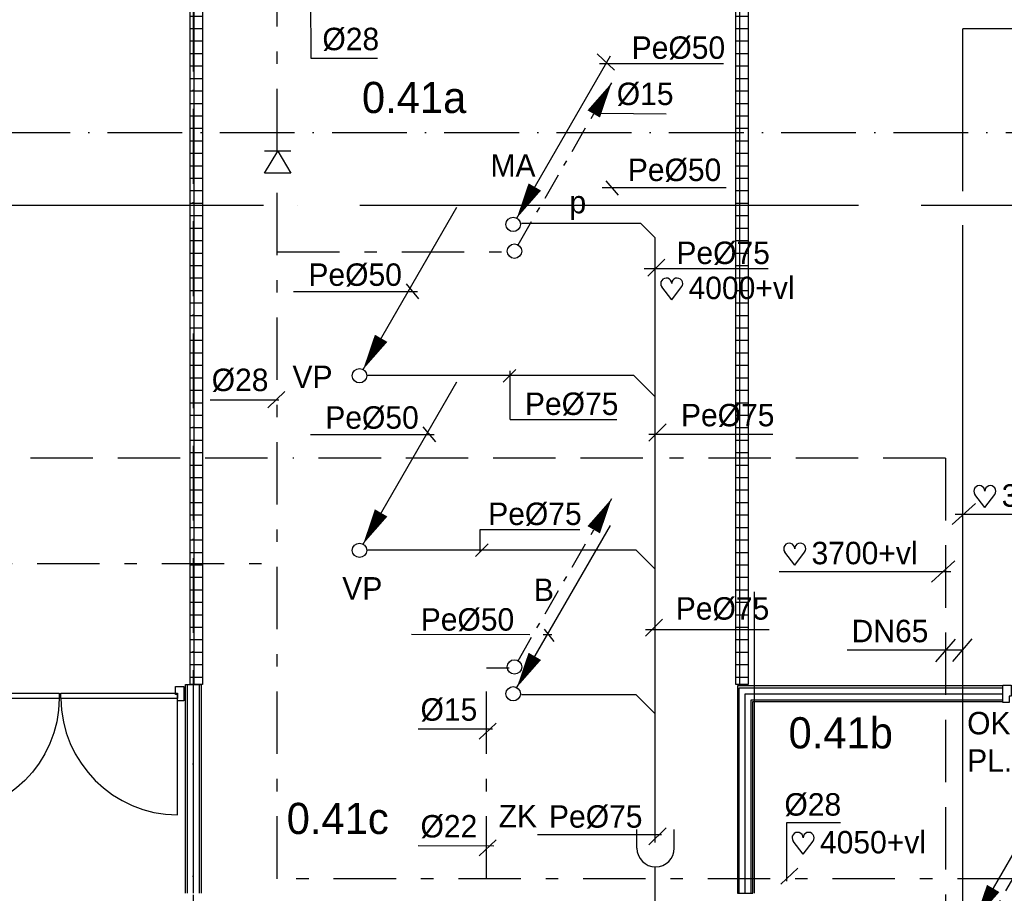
# Model space of a CAD drawing. Extents: x 25315 to 170951, y 867852 to 951952.
# Tile 105 of 119: x 116632 to 124526, y 922928 to 929932. Entities that reach past the tile are written whole.
import ezdxf
from ezdxf.enums import TextEntityAlignment as Align

# ---------------------------------------------------------------- set-up
doc = ezdxf.new("R2010")
doc.units = 0
doc.header["$LTSCALE"] = 100
for name, pattern in [('2322000', [45, 40, -5]), ('2322107', [2000, 1000, 1000]), ('2322108', [7, 5, -2]), ('2322109', [10, 5, -2, 1, -2]), ('2322121', [2000, 1000, 1000]), ('DASHDOT', [9, 6, -1.5, 0, -1.5])]:
    doc.linetypes.add(name, pattern=pattern)
doc.layers.get('0').update_dxf_attribs({"linetype": 'CONTINUOUS'})
for name, color, linetype in [('AL$7----_STRAMIEN', 1, 'DASHDOT'), ('BOUW', 8, 'CONTINUOUS'), ('WL$1----', 4, 'CONTINUOUS'), ('WL524---', 4, 'CONTINUOUS'), ('WL531---', 4, 'CONTINUOUS'), ('WL561---', 4, 'CONTINUOUS'), ('WL561---_AANVOER', 4, 'CONTINUOUS'), ('WL561---_RETOUR', 4, 'CONTINUOUS'), ('WL5627--', 4, 'CONTINUOUS'), ('WL570---', 3, 'CONTINUOUS'), ('WL570---_TOEVOER', 3, 'CONTINUOUS'), ('WM$1----', 1, 'CONTINUOUS'), ('WM570---', 1, 'CONTINUOUS')]:
    doc.layers.add(name, color=color, linetype=linetype)
doc.styles.add('BURO-018', font='BUROFONT.shx', dxfattribs={"height": 180})
doc.styles.add('BURO-025', font='BUROFONT.shx', dxfattribs={"height": 250})

# ---------------------------------------------------------------- blocks, each defined once
blk = doc.blocks.new('LDV3121')
at = {"color": 0, "linetype": 'CONTINUOUS'}
blk.add_line((0.25, 0.433), (6.75, 11.691), dxfattribs=at)
blk.add_lwpolyline([(0.25, 0.433, 0, 1, 0), (1.5, 2.598, 1, 1, 0)], format="xyseb", dxfattribs=at)
blk.add_circle((0, 0), 0.5, dxfattribs=at)
blk = doc.blocks.new('LDV1109')
at = {"color": 0, "linetype": 'CONTINUOUS'}
for p, q in [((5.875, 10.176), (6.75, 11.691)), ((5.312, 9.202), (5.5, 9.526)), ((4, 6.928), (4.937, 8.552)), ((3.437, 5.954), (3.625, 6.279)), ((2.125, 3.681), (3.062, 5.304)), ((1.562, 2.706), (1.75, 3.031)), ((0.25, 0.433), (1.187, 2.057))]:
    blk.add_line(p, q, dxfattribs=at)
blk.add_lwpolyline([(6.75, 11.691, 0, 1, 0), (5.5, 9.526, 1, 1, 0)], format="xyseb", dxfattribs=at)
blk.add_circle((0, 0), 0.5, dxfattribs=at)
blk = doc.blocks.new('3048311')
at = {"color": 0, "linetype": 'CONTINUOUS'}
for p, q in [((-2.5, 1.5), (0, 0)), ((-2.5, -1.5), (-2.5, 1.5)), ((0, -1.5), (0, 1.5)), ((0, 0), (-2.5, -1.5))]:
    blk.add_line(p, q, dxfattribs=at)
at = {"color": 0, "linetype": 'CONTINUOUS', "style": 'BURO-018', "flags": 1}
blk.add_attdef('CV_MATCODE', (0, 0), '', height=1.8, dxfattribs=at)
blk = doc.blocks.new('LDS')
at = {"color": 0, "linetype": 'CONTINUOUS'}
for p, q in [((0, 1), (1, 1)), ((0, -1), (1, -1))]:
    blk.add_line(p, q, dxfattribs=at)
blk.add_arc((0, 0), 1, 90, 270, dxfattribs=at)
blk = doc.blocks.new('HART')
at = {"color": 1}
for q in [(-39.7, 52.4), (39.7, 52.4)]:
    blk.add_line((0, 0), q, dxfattribs=at)
for centre, start, end in [((-22.1, 65.7), 0, 217.1867), ((22.1, 65.7), 322.8133, 180)]:
    blk.add_arc(centre, 22.1, start, end, dxfattribs=at)
blk = doc.blocks.new('2322000-1')
at = {"layer": 'WM$1----', "color": 0, "style": 'BURO-018'}
blk.add_text('p', height=180, dxfattribs=at).set_placement((121106.8, 622569.4), align=Align.MIDDLE)

msp = doc.modelspace()

# ---------------------------------------------------------------- hatches: boundary and pattern name
at = {"layer": 'BOUW'}
h = msp.add_hatch(dxfattribs=at)
h.set_pattern_fill('TEGEL100', color=256, style=0)
h.set_pattern_definition([(0, (50530.92, 868161.46), (0, 100), []), (90, (50530.92, 868161.46), (-100, 6e-15), [])])
h.paths.add_polyline_path([(117998.6, 924602.7), (117998.6, 930275.1), (118098.6, 930275.1), (118098.6, 924602.7)])
h = msp.add_hatch(dxfattribs=at)
h.set_pattern_fill('TEGEL100', color=256, style=0)
h.set_pattern_definition([(0, (48705.92, 868161.46), (0, 100), []), (90, (48705.92, 868161.46), (-100, 6e-15), [])])
h.paths.add_polyline_path([(122373.6, 924602.7), (122373.6, 930275.1), (122473.6, 930275.1), (122473.6, 924602.7)])

# ---------------------------------------------------------------- linework, layer by layer
at = {"layer": 'AL$7----_STRAMIEN', "color": 1}
for p, q in [((118023.6, 949018.6), (118023.6, 877276.5)), ((118023.6, 949018.6), (118023.6, 877276.5)), ((54329.2, 929027.5), (144123.6, 929027.5))]:
    msp.add_line(p, q, dxfattribs=at)
at = {"layer": 'BOUW'}
for p, q in [((122523.6, 922927.7), (122523.6, 925345.4)), ((117961.1, 922927.7), (117961.1, 924602.7)), ((117961.1, 924602.7), (118086.1, 924602.7)), ((117976.1, 924602.7), (117976.1, 922927.7)), ((118023.6, 924602.7), (118023.6, 922927.7)), ((118071.1, 924602.7), (118071.1, 922927.7)), ((118086.1, 924602.7), (118086.1, 922927.7)), ((122386.1, 924590.2), (122386.1, 922927.7)), ((124513.6, 924590.2), (122386.1, 924590.2)), ((122401.1, 922927.7), (122401.1, 924575.2)), ((122401.1, 924575.2), (124513.6, 924575.2)), ((124513.6, 924465.2), (124513.6, 924590.2)), ((122448.6, 922927.7), (122448.6, 924527.7)), ((122448.6, 924527.7), (124513.6, 924527.7)), ((122496.1, 922927.7), (122496.1, 924480.2)), ((122496.1, 924480.2), (124513.6, 924480.2)), ((122511.1, 922927.7), (122511.1, 924465.2)), ((122511.1, 924465.2), (124513.6, 924465.2)), ((122386.1, 922927.7), (122511.1, 922927.7))]:
    msp.add_line(p, q, dxfattribs=at)
for points in [[(117998.6, 924602.7), (117998.6, 930275.1), (118098.6, 930275.1), (118098.6, 924602.7)], [(122373.6, 924602.7), (122373.6, 930275.1), (122473.6, 930275.1), (122473.6, 924602.7)], [(116015.6, 924490.7), (116015.6, 924531.7), (116950.1, 924531.7), (116950.1, 924490.7)], [(116962.1, 924490.7), (116962.1, 924531.7), (117896.6, 924531.7), (117896.6, 924490.7)]]:
    msp.add_lwpolyline(points, close=True, dxfattribs=at)
for points in [[(117948.6, 924470.7), (117898.6, 924470.7), (117898.6, 924521.7), (117881.6, 924521.7), (117881.6, 924584.7), (117948.6, 924584.7), (117948.6, 924521.7), (117948.6, 924521.7), (117948.6, 924470.7), (117898.6, 924470.7)], [(124513.6, 924458.2), (124513.6, 924597.2), (124580.6, 924597.2), (124580.6, 924509.2), (124563.6, 924509.2), (124563.6, 924458.2), (124513.6, 924458.2)]]:
    msp.add_lwpolyline(points, dxfattribs=at)
for points in [[(116950.1, 924490.7, -0.408724), (116015.6, 923556.2), (116015.6, 924490.7)], [(116962.1, 924490.7, 0.408724), (117896.6, 923556.2), (117896.6, 924490.7)]]:
    msp.add_lwpolyline(points, format="xyb", dxfattribs=at)
at = {"layer": 'WL$1----', "linetype": '2322000'}
for p, q in [((118588.2, 928442.5), (107465.6, 928442.5)), ((127858, 928442.5), (118855.7, 928442.5))]:
    msp.add_line(p, q, dxfattribs=at)
at = {"layer": 'WL524---', "linetype": '2322121'}
for p, q in [((121612.1, 928297.5), (120656.4, 928297.5)), ((121727.2, 928182.3), (121612.1, 928297.5)), ((121727.5, 926927.4), (121727.5, 928182.3)), ((121555.6, 927079.2), (119422.1, 927079.2)), ((121727.2, 926907.6), (121555.6, 927079.2)), ((121727.2, 923336.1), (121727.2, 926927.4)), ((121575.5, 925678.1), (119422.1, 925678.1)), ((121727.2, 925526.4), (121575.5, 925678.1)), ((121575.5, 924518.7), (120656.4, 924518.7)), ((121727.2, 924366.9), (121575.5, 924518.7)), ((121727.2, 922131.9), (121727.2, 923143.1))]:
    msp.add_line(p, q, dxfattribs=at)
at = {"layer": 'WL531---', "linetype": '2322109'}
for p, q in [((118695.8, 928877.6), (118695.8, 936754.8)), ((118695.8, 923045), (118695.8, 928701.7)), ((120375.7, 923045), (120375.7, 924735.4)), ((124649.4, 923045), (118695.8, 923045))]:
    msp.add_line(p, q, dxfattribs=at)
at = {"layer": 'WL531---', "color": 4, "linetype": '2322109'}
for p, q in [((118695.8, 928070.1), (120555.2, 928070.1)), ((100771.4, 925571.2), (118695.8, 925571.2)), ((120375.7, 924735.4), (120555.2, 924735.4))]:
    msp.add_line(p, q, dxfattribs=at)
at = {"layer": 'WL561---', "color": 1}
for p, q in [((118965.6, 929623.2), (119500.2, 929623.2)), ((121262.7, 929658.8), (121399.5, 929528.3)), ((121280.9, 929581.5), (122274.2, 929581.5)), ((121291.4, 929183.5), (121816.2, 929178.4)), ((121330.1, 928639.2), (121430, 928526)), ((121301.9, 928587.9), (122295.2, 928587.9)), ((121666.8, 927875.5), (121804.8, 928013.4)), ((121639.6, 927936.1), (122632.9, 927936.1)), ((119729.4, 927813.1), (119830.6, 927693.6)), ((118827.6, 927752.1), (119820.9, 927752.1)), ((120508.4, 927026.1), (120609.5, 927127.2)), ((120563.6, 926726.1), (120563.6, 927118)), ((118620.8, 926821.2), (118758.7, 926949.9)), ((118158.2, 926885), (118709.8, 926883.7)), ((120563.6, 926726.1), (121418.4, 926726.1)), ((119864.6, 926667.6), (119965.7, 926548.1)), ((121676.1, 926552.8), (121814, 926690.7)), ((118962.7, 926606.6), (119956, 926606.6)), ((121676.1, 926608), (122669.4, 926608)), ((120324.4, 925843.7), (121124, 925843.7)), ((120324.4, 925669.1), (120324.4, 925843.7)), ((120287.6, 925628.9), (120388.8, 925730)), ((121648.3, 924988.8), (121786.2, 925126.7)), ((120836, 925045.4), (120913.4, 924947)), ((121648.3, 925044), (122641.6, 925044)), ((119773.9, 925006.2), (120723.4, 925003.7)), ((120829, 925003.4), (120899.3, 925003.2)), ((123977.7, 924783.4), (124133.9, 924965.6)), ((124113.1, 924786.7), (124269.4, 924968.9)), ((123264.9, 924879.9), (124194.8, 924878.5)), ((120315, 924164.4), (120452.9, 924293.1)), ((119827.5, 924247.1), (120424.1, 924246.6)), ((122781.1, 923495.4), (123213.4, 923495.4)), ((122781.1, 923025.3), (122781.1, 923495.4)), ((120783.7, 923398.6), (121777.1, 923398.6)), ((121675.9, 923315.9), (121813.8, 923453.8)), ((119827.5, 923310.9), (120434.2, 923308.9)), ((120315, 923228.2), (120452.9, 923356.9)), ((122734, 923001.9), (122871.9, 923130.6))]:
    msp.add_line(p, q, dxfattribs=at)
at = {"layer": 'WL561---_AANVOER', "linetype": '2322107'}
for p, q in [((124719.2, 929859.8, 0), (124192.2, 929859.8, 0)), ((124192.2, 928556.1, 0), (124192.2, 929859.8, 0)), ((124192.2, 922818.2, 0), (124192.2, 928284.4, 0))]:
    msp.add_line(p, q, dxfattribs=at)
at = {"layer": 'WL561---_RETOUR', "linetype": '2322108'}
for p, q in [((118618.3, 926417.7, 0), (111594.2, 926417.7, 0)), ((121629, 926417.7, 0), (118822.5, 926417.7, 0)), ((124055.2, 926417.7), (121840.6, 926417.7, 0)), ((124055.2, 926417.7), (124055.2, 922790.9))]:
    msp.add_line(p, q, dxfattribs=at)
at = {"layer": 'WL5627--', "color": 1}
msp.add_line((118962.1, 930175.4), (118965.6, 929623.2), dxfattribs=at)
at = {"layer": 'WL570---_TOEVOER', "color": 1}
for p, q in [((124107.5, 925883.7), (124294.4, 926053.5)), ((124130.9, 925968.6), (125368.8, 925968.6)), ((123943.4, 925422.3), (124130.3, 925592.1)), ((122720, 925507.2), (124096.3, 925507.2))]:
    msp.add_line(p, q, dxfattribs=at)

# ---------------------------------------------------------------- block references
at = {"layer": 'WL524---', "color": 2, "xscale": 115.5, "yscale": 115.5, "zscale": 115.5}
for p in [(120588.6, 928290.9), (119356.7, 927077.5), (119356.7, 925677.5), (120588.6, 924527.5), (124263.6, 922666.5)]:
    msp.add_blockref('LDV3121', p, dxfattribs=at)
at = {"layer": 'WL531---', "color": 2, "xscale": 115.5, "yscale": 115.5, "zscale": 115.5}
for p in [(120598.9, 928076.2), (120598.9, 924742.5), (124293.7, 922523.1)]:
    msp.add_blockref('LDV1109', p, dxfattribs=at)
at = {"layer": 'WL531---', "color": 2, "xscale": 70, "yscale": 70, "zscale": 70, "rotation": 90}
msp.add_blockref('3048311', (118700.7, 928877.9), dxfattribs=at)
at = {"layer": 'WL5627--', "color": 2, "xscale": 150, "yscale": 150, "zscale": 150, "rotation": 90}
msp.add_blockref('LDS', (121730.3, 923290.1), dxfattribs=at)
at = {"layer": 'WL570---', "color": 1, "xscale": 2, "yscale": 2, "zscale": 2}
for p in [(121859.5, 927685), (124370, 926020.7), (122845.5, 925559.3), (122912.9, 923240.9)]:
    msp.add_blockref('HART', p, dxfattribs=at)
at = {"layer": 'WM$1----'}
msp.add_blockref('2322000-1', (0, 305873.1), dxfattribs=at)

# ---------------------------------------------------------------- texts
at = {"layer": 'BOUW', "style": 'BURO-025'}
for s, p in [('0.41a', (119376.3, 929183.6)), ('0.41b', (122796.1, 924089.5)), ('0.41c', (118773.1, 923403.1))]:
    msp.add_text(s, height=250, dxfattribs=at).set_placement(p)
at = {"layer": 'BOUW', "color": 1, "style": 'BURO-018'}
for s, p in [('OK.DEK=4110+VL', (124227.9, 924202.2)), ('PL.h.=3500+vl ', (124227.9, 923902.2))]:
    msp.add_text(s, height=180, dxfattribs=at).set_placement(p)
at = {"layer": 'WL561---', "color": 1, "style": 'BURO-018'}
for s, p in [('%%c28', (119059.1, 929687.5)), ('Pe%%c50', (121538.5, 929618.2)), ('%%c15', (121419.2, 929247.8)), ('Pe%%c50', (121507.6, 928638.6)), ('Pe%%c75', (121897.2, 927973)), ('Pe%%c50', (118947.1, 927798.1)), ('%%c28', (118171.7, 926954.3)), ('Pe%%c75', (120682.6, 926762.9)), ('Pe%%c75', (121933.6, 926672.1)), ('Pe%%c50', (119082.2, 926652.6)), ('Pe%%c75', (120388.3, 925880.5)), ('Pe%%c75', (121892.1, 925121.8)), ('Pe%%c50', (119847.5, 925033.8)), ('DN65', (123301.8, 924940.8)), ('%%c15', (119845.9, 924311.5)), ('%%c28', (122763.1, 923550.6)), ('Pe%%c75', (120875.7, 923453.8)), ('%%c22', (119845.9, 923375.3))]:
    msp.add_text(s, height=180, dxfattribs=at).set_placement(p)
at = {"layer": 'WL570---', "color": 1, "style": 'BURO-018'}
for s, p in [('4000+vl', (121994.6, 927691.7)), ('3800+vl', (124505.1, 926027.4)), ('3700+vl', (122980.6, 925566)), ('4050+vl', (123048, 923247.7))]:
    msp.add_text(s, height=180, dxfattribs=at).set_placement(p)
at = {"layer": 'WM570---', "color": 1, "style": 'BURO-018'}
for s, p in [('MA', (120406.7, 928673)), ('VP', (118819.3, 926978.2)), ('VP', (119218.5, 925282.7)), ('B', (120754.5, 925271.2)), ('ZK', (120472.2, 923456.7))]:
    msp.add_text(s, height=180, dxfattribs=at).set_placement(p)

doc.saveas('drawing.dxf')
